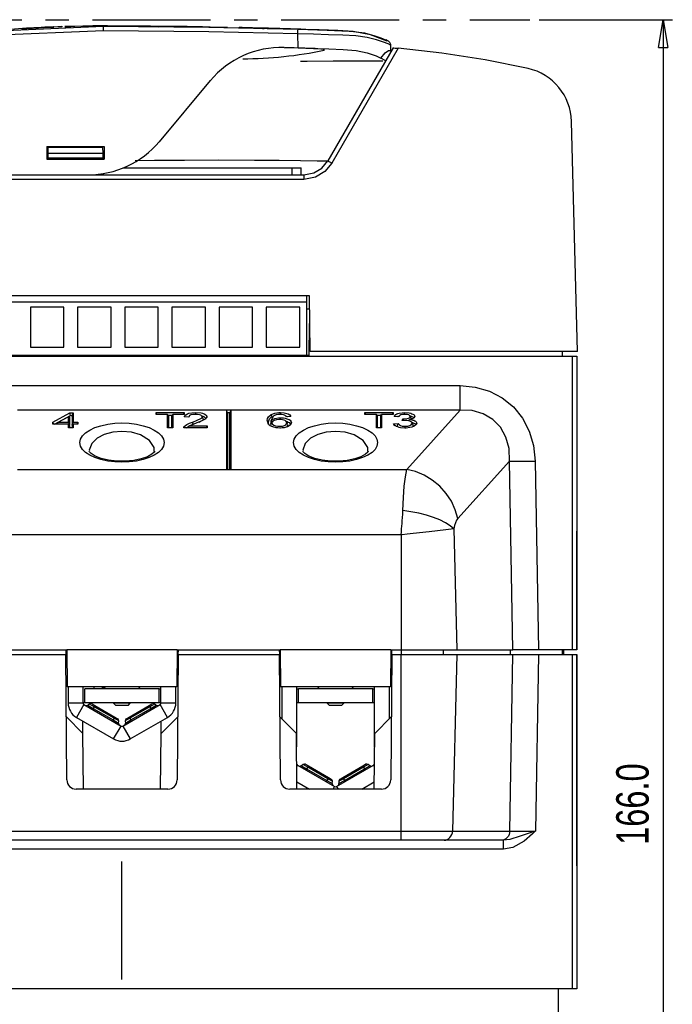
# Model space of a CAD drawing. Extents: x 28 to 402, y 197 to 629.
# Tile 3 of 13: x 89 to 159, y 257 to 363. Entities that reach past the tile are written whole.
import ezdxf

# ---------------------------------------------------------------- set-up
doc = ezdxf.new("R2010")
doc.units = 0
doc.header["$MEASUREMENT"] = 0
doc.header["$PDSIZE"] = -1
doc.linetypes.add('CENTERX2', pattern=[20.32, 12.7, -2.54, 2.54, -2.54])
doc.layers.get('0').update_dxf_attribs({"linetype": 'CONTINUOUS'})
doc.layers.get('DEFPOINTS').update_dxf_attribs({"linetype": 'CONTINUOUS'})
doc.styles.add('SLDTEXTSTYLE0', font='txt', dxfattribs={"width": 0.75})
doc.dimstyles.new('SLDDIMSTYLE0', dxfattribs={"dimtxt": 3.5, "dimasz": 3, "dimexe": 1, "dimexo": 0.0625, "dimgap": 0.875, "dimtad": 2, "dimdec": 1, "dimzin": 4, "dimtxsty": 'STANDARD', "dimblk1": 'CLOSED', "dimblk2": 'CLOSED', "dimsah": 1, "dimcen": 0.09, "dimclrd": 7, "dimclre": 7, "dimclrt": 7, "dimazin": 3, "dimtfac": 1, "dimtdec": 4, "dimtofl": 0, "dimtmove": 0, "dimatfit": 3, "dimtolj": 1, "dimtzin": 12})

# ---------------------------------------------------------------- blocks, each defined once
blk = doc.blocks.new('_CLOSED')
at = {"color": 0, "linetype": 'BYBLOCK'}
for p, q in [((-1, 0.166667), (0, 0)), ((-1, 0.166667), (-1, -0.166667)), ((0, 0), (-1, -0.166667)), ((0, 0), (-1, 0))]:
    blk.add_line(p, q, dxfattribs=at)
blk = doc.blocks.new('*D6')
at = {"color": 7}
for p, q in [((144.65, 363.34), (159.01, 363.34)), ((158.01, 363.34), (158.01, 197.34)), ((139.24, 197.34), (159.01, 197.34))]:
    blk.add_line(p, q, dxfattribs=at)
at = {"layer": 'DEFPOINTS', "color": 7}
for p in [(143.65, 363.34), (138.24, 197.34)]:
    blk.add_point(p, dxfattribs=at)
at = {"xscale": 3, "yscale": 3}
for p, rotation in [((158.01, 363.34), 90.00000000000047), ((158.01, 197.34), 270.0000000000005)]:
    blk.add_blockref('_CLOSED', p, dxfattribs=dict(at, rotation=rotation))
at = {"color": 7, "insert": (156.51, 274.53), "char_height": 3.5, "attachment_point": 7, "rotation": 90, "style": 'SLDTEXTSTYLE0'}
blk.add_mtext('166.0', dxfattribs=at)

msp = doc.modelspace()

# ---------------------------------------------------------------- linework, layer by layer
at = {"color": 7, "linetype": 'CENTERX2'}
for p, q in [((76.25, 363.34), (143.65, 363.34)), ((99.74, 260.04), (99.74, 273.61))]:
    msp.add_line(p, q, dxfattribs=at)
at = {"color": 7, "linetype": 'CONTINUOUS'}
for p, q in [((88.95, 362.37), (90.59, 362.46)), ((89.45, 362.45), (90.38, 362.51)), ((89.45, 362.45), (89.45, 362.4)), ((90.38, 362.45), (89.45, 362.4)), ((91.04, 362.49), (89.94, 362.43)), ((90.15, 362.44), (91.04, 362.49)), ((90.16, 362.44), (91.85, 362.53)), ((91.12, 362.49), (90.2, 362.44)), ((90.38, 362.51), (91.04, 362.54)), ((90.38, 362.51), (90.38, 362.45)), ((91.04, 362.49), (90.38, 362.45)), ((90.62, 362.47), (91.28, 362.5)), ((91.04, 362.54), (91.12, 362.54)), ((91.04, 362.54), (91.04, 362.49)), ((91.12, 362.54), (91.28, 362.55)), ((91.12, 362.54), (91.12, 362.49)), ((91.28, 362.5), (91.12, 362.49)), ((91.28, 362.55), (91.28, 362.5)), ((93.25, 362.58), (91.5, 362.51)), ((92.41, 362.59), (93.25, 362.63)), ((92.41, 362.6), (92.41, 362.55)), ((93.25, 362.63), (93.25, 362.58)), ((94.12, 362.65), (95.63, 362.68)), ((94.12, 362.65), (94.12, 362.6)), ((95.54, 362.68), (95.54, 362.63)), ((95.99, 362.68), (95.99, 362.63)), ((96.11, 362.64), (96.42, 362.64)), ((96.4, 362.69), (96.43, 362.69)), ((96.43, 362.69), (96.53, 362.69)), ((97.23, 362.69), (97.74, 362.69)), ((97.23, 362.69), (97.23, 362.64)), ((97.74, 362.15), (97.74, 362.64)), ((98.97, 362.69), (99.18, 362.69)), ((98.97, 362.69), (98.97, 362.64)), ((99.18, 362.69), (99.18, 362.64)), ((99.18, 362.69), (99.19, 362.69)), ((99.19, 362.69), (99.19, 362.64)), ((103.35, 362.66), (103.35, 362.61)), ((105.12, 362.65), (105.12, 362.6)), ((106.41, 362.63), (106.41, 362.58)), ((106.84, 362.62), (107.04, 362.62)), ((106.84, 362.62), (106.84, 362.57)), ((107.04, 362.62), (107.64, 362.61)), ((107.04, 362.62), (107.04, 362.57)), ((107.64, 362.61), (107.64, 362.56)), ((108.11, 362.6), (108.11, 362.55)), ((108.11, 362.6), (109.23, 362.58)), ((112.36, 362.52), (112.36, 362.47)), ((112.48, 362.52), (112.48, 362.47)), ((112.9, 362.51), (112.9, 362.46)), ((113.33, 362.5), (113.33, 362.45)), ((113.33, 362.5), (113.8, 362.49)), ((113.8, 362.49), (114.38, 362.48)), ((114.38, 362.48), (115.52, 362.45)), ((114.88, 362.41), (114.86, 362.41)), ((114.95, 362.41), (114.88, 362.41)), ((115.52, 362.45), (116.73, 362.42)), ((116.73, 362.37), (116.14, 362.39)), ((116.73, 362.42), (116.73, 362.37)), ((116.73, 362.42), (117.65, 362.4)), ((117.65, 362.4), (117.65, 362.35)), ((117.65, 362.4), (117.86, 362.39)), ((117.86, 362.39), (117.86, 362.34)), ((117.86, 362.39), (117.88, 362.39)), ((117.65, 362.35), (116.73, 362.37)), ((117.86, 362.34), (117.65, 362.35)), ((118.7, 360.3), (118.68, 361.82)), ((117.21, 360.35), (118.7, 360.3)), ((128.94, 360.3), (121.91, 348.14)), ((128.15, 361.17), (128.17, 361.16)), ((128.7, 360.02), (128.69, 360.6)), ((128.69, 360.32), (128.71, 360.32)), ((129.49, 360.26), (122.34, 347.9)), ((128.61, 360.03), (128.66, 360.02)), ((109.25, 356.78), (103.74, 350.21)), ((148.8, 327.64), (148.15, 352.39)), ((91.64, 349.69), (91.64, 348.34)), ((91.64, 349.69), (97.84, 349.69)), ((95.5, 349.69), (95.5, 349.64)), ((96.93, 349.64), (96.92, 349.69)), ((97.04, 349.64), (97.04, 349.69)), ((97.84, 349.69), (97.84, 348.34)), ((91.78, 348.94), (91.8, 349.64)), ((91.78, 348.44), (91.78, 348.94)), ((97.7, 348.94), (91.78, 348.94)), ((91.8, 349.64), (97.69, 349.64)), ((97.7, 348.94), (97.69, 349.64)), ((97.71, 348.44), (97.7, 348.94)), ((91.64, 348.34), (97.84, 348.34)), ((91.77, 348.34), (91.78, 348.44)), ((97.71, 348.44), (91.78, 348.44)), ((97.71, 348.34), (97.71, 348.44)), ((64.47, 346.64), (96.08, 346.64)), ((96.08, 346.64), (119.31, 346.64)), ((97.74, 346.64), (97.74, 346.78)), ((97.74, 346.64), (118.78, 346.64)), ((99.88, 347.39), (118.05, 347.39)), ((100, 347.39), (100, 347.44)), ((118.05, 347.39), (118.05, 346.64)), ((118.05, 347.39), (119.05, 347.39)), ((118.78, 346.64), (119.25, 346.64)), ((119.05, 346.64), (119.05, 347.39)), ((119.31, 346.64), (119.31, 346.15)), ((119.31, 346.15), (64.26, 346.15)), ((119.93, 333.64), (63.43, 333.64)), ((119.62, 332.94), (63.74, 332.94)), ((119.62, 333.64), (119.62, 332.94)), ((119.62, 332.94), (119.62, 327.24)), ((119.99, 327.64), (119.93, 333.64)), ((89.88, 332.39), (89.88, 328.09)), ((93.48, 332.39), (89.88, 332.39)), ((93.48, 328.09), (93.48, 332.39)), ((94.96, 332.39), (94.96, 328.09)), ((98.56, 332.39), (94.96, 332.39)), ((98.56, 328.09), (98.56, 332.39)), ((100.04, 332.39), (100.04, 328.09)), ((103.64, 332.39), (100.04, 332.39)), ((103.64, 328.09), (103.64, 332.39)), ((108.72, 332.39), (105.12, 332.39)), ((105.12, 332.39), (105.12, 328.09)), ((108.72, 328.09), (108.72, 332.39)), ((110.2, 332.39), (110.2, 328.09)), ((113.8, 332.39), (110.2, 332.39)), ((113.8, 328.09), (113.8, 332.39)), ((118.88, 332.39), (115.28, 332.39)), ((115.28, 332.39), (115.28, 328.09)), ((118.88, 328.09), (118.88, 332.39)), ((119.62, 332.24), (119.95, 332.24)), ((119.91, 330.64), (119.87, 327.14)), ((119.91, 330.64), (119.96, 330.64)), ((89.88, 328.09), (93.48, 328.09)), ((94.96, 328.09), (98.56, 328.09)), ((100.04, 328.09), (103.64, 328.09)), ((105.12, 328.09), (108.72, 328.09)), ((110.2, 328.09), (113.8, 328.09)), ((115.28, 328.09), (118.88, 328.09)), ((148.8, 327.64), (119.99, 327.64)), ((147.18, 327.14), (147.17, 327.64)), ((51.24, 327.14), (148.24, 327.14)), ((63.49, 327.24), (119.88, 327.24)), ((148.24, 327.14), (148.74, 327.14)), ((148.24, 295.54), (148.24, 327.14)), ((148.74, 327.14), (148.74, 295.54)), ((63.32, 323.96), (136.17, 323.96)), ((136.17, 321.32), (136.17, 323.96)), ((110.99, 321.32), (88.49, 321.32)), ((103.49, 320.87), (103.41, 321.06)), ((103.41, 320.87), (103.41, 321.06)), ((103.41, 321.06), (106.44, 321.06)), ((106.36, 320.87), (106.44, 321.06)), ((106.44, 321.06), (106.44, 320.87)), ((107.69, 320.87), (107.69, 321.06)), ((111.49, 321.32), (110.99, 321.32)), ((110.99, 321.32), (110.99, 314.94)), ((111.12, 321.04), (110.99, 321.32)), ((111.37, 321.04), (111.49, 321.32)), ((136.17, 321.32), (111.49, 321.32)), ((111.49, 314.94), (111.49, 321.32)), ((116.81, 320.87), (116.81, 321.06)), ((125.99, 320.87), (125.91, 321.06)), ((125.91, 320.87), (125.91, 321.06)), ((125.91, 321.06), (128.94, 321.06)), ((128.86, 320.87), (128.94, 321.06)), ((128.94, 321.06), (128.94, 320.87)), ((130.18, 320.87), (130.18, 321.06)), ((130.4, 314.94), (136.17, 321.32)), ((92.29, 320.03), (94.14, 321.04)), ((92.4, 319.82), (92.29, 320.03)), ((92.29, 319.82), (92.29, 320.03)), ((92.48, 319.82), (94.2, 320.76)), ((92.72, 319.82), (92.91, 320.03)), ((93.99, 320.62), (92.91, 320.03)), ((92.91, 320.03), (93.99, 320.03)), ((94.11, 320.55), (93.99, 320.62)), ((93.99, 320.03), (93.99, 320.62)), ((94.11, 319.75), (93.99, 320.03)), ((94.11, 319.75), (94.11, 320.55)), ((94.2, 320.76), (94.14, 321.04)), ((94.14, 321.04), (94.48, 321.04)), ((94.2, 320.76), (94.36, 320.76)), ((94.36, 320.76), (94.48, 321.04)), ((94.36, 320.76), (94.36, 319.75)), ((94.36, 319.75), (94.48, 320.03)), ((94.48, 321.04), (94.48, 320.03)), ((94.48, 320.03), (94.98, 320.03)), ((94.89, 319.82), (94.98, 320.03)), ((94.98, 320.03), (94.98, 319.82)), ((104.65, 320.87), (103.41, 320.87)), ((104.77, 320.7), (104.65, 320.87)), ((104.65, 319.42), (104.65, 320.87)), ((104.71, 320.78), (105.14, 320.78)), ((104.77, 319.42), (104.77, 320.7)), ((105.08, 320.7), (105.2, 320.87)), ((105.08, 320.7), (105.08, 319.42)), ((106.44, 320.87), (105.2, 320.87)), ((105.2, 320.87), (105.2, 319.42)), ((106.94, 320.58), (106.44, 320.6)), ((106.94, 320.59), (106.94, 320.58)), ((107.01, 320.72), (107.01, 320.71)), ((107.41, 319.8), (107.34, 320.03)), ((108.51, 320.38), (108.38, 320.61)), ((108.76, 320.38), (108.88, 320.61)), ((111.37, 321.04), (111.12, 321.04)), ((111.12, 321.04), (111.12, 314.94)), ((111.37, 314.94), (111.37, 321.04)), ((115.52, 319.96), (115.39, 320.19)), ((115.76, 319.89), (115.89, 320.28)), ((115.91, 320.61), (115.82, 320.87)), ((115.95, 320.54), (115.83, 320.32)), ((116.83, 320.3), (116.83, 320.49)), ((117.41, 320.12), (117.41, 320.12)), ((117.93, 320.64), (117.43, 320.62)), ((117.52, 319.92), (117.43, 320.09)), ((127.15, 320.87), (125.91, 320.87)), ((127.27, 320.7), (127.15, 320.87)), ((127.15, 319.42), (127.15, 320.87)), ((127.21, 320.78), (127.64, 320.78)), ((127.27, 319.42), (127.27, 320.7)), ((127.58, 320.7), (127.7, 320.87)), ((127.58, 320.7), (127.58, 319.42)), ((128.94, 320.87), (127.7, 320.87)), ((127.7, 320.87), (127.7, 319.42)), ((129.54, 320.62), (129.04, 320.64)), ((129.55, 320.64), (129.54, 320.62)), ((129.56, 320.67), (129.55, 320.65)), ((129.93, 320.2), (129.99, 320.39)), ((130.06, 320.21), (130.06, 320.39)), ((130.57, 320.19), (130.75, 320.32)), ((130.72, 320.75), (130.72, 320.75)), ((130.91, 320.41), (130.78, 320.64)), ((131.2, 320.5), (131.28, 320.64)), ((93.99, 319.82), (92.29, 319.82)), ((94.11, 319.65), (93.99, 319.82)), ((93.99, 319.42), (93.99, 319.82)), ((94.48, 319.42), (93.99, 319.42)), ((94.03, 319.75), (94.11, 319.75)), ((94.11, 319.42), (94.11, 319.65)), ((94.36, 319.65), (94.48, 319.82)), ((94.36, 319.75), (94.44, 319.75)), ((94.36, 319.65), (94.36, 319.42)), ((94.98, 319.82), (94.48, 319.82)), ((94.48, 319.82), (94.48, 319.42)), ((105.2, 319.42), (104.65, 319.42)), ((108.93, 319.42), (106.39, 319.42)), ((106.52, 319.42), (106.45, 319.57)), ((106.85, 319.42), (107.03, 319.63)), ((107.03, 319.63), (108.93, 319.63)), ((108.84, 319.42), (108.93, 319.63)), ((108.93, 319.63), (108.93, 319.42)), ((115.76, 319.89), (115.88, 319.96)), ((115.77, 319.74), (115.89, 319.97)), ((115.89, 319.97), (115.86, 319.92)), ((117.61, 319.73), (117.48, 319.95)), ((117.86, 319.73), (117.98, 319.96)), ((127.7, 319.42), (127.15, 319.42)), ((128.99, 319.86), (129.49, 319.88)), ((129.13, 319.59), (128.99, 319.86)), ((129.4, 319.6), (129.49, 319.88)), ((130.22, 319.4), (130.22, 319.59)), ((131.11, 319.69), (130.98, 319.92)), ((131.36, 319.69), (131.48, 319.91)), ((141.49, 315.84), (135.9, 309.66)), ((141.83, 295.54), (141.49, 315.84)), ((144.24, 315.84), (144.58, 295.54)), ((88.49, 314.94), (110.99, 314.94)), ((110.99, 314.94), (111.49, 314.94)), ((111.49, 314.94), (130.4, 314.94)), ((135.48, 308.56), (135.79, 295.54)), ((129.81, 307.9), (69.68, 307.9)), ((129.81, 307.9), (129.81, 295.54)), ((148.74, 307.54), (148.74, 308.29)), ((148.74, 295.54), (148.74, 307.54)), ((82.69, 295.54), (93.79, 295.54)), ((82.8, 295.04), (93.69, 295.04)), ((93.68, 295.54), (93.69, 295.04)), ((93.81, 281.53), (93.69, 295.04)), ((93.79, 295.54), (93.83, 291.54)), ((105.69, 295.54), (93.79, 295.54)), ((105.69, 295.54), (105.66, 291.54)), ((105.8, 295.04), (105.68, 281.53)), ((105.69, 295.54), (116.79, 295.54)), ((105.8, 295.04), (105.81, 295.54)), ((105.8, 295.04), (116.69, 295.04)), ((116.68, 295.54), (116.69, 295.04)), ((116.81, 281.53), (116.69, 295.04)), ((116.79, 295.54), (116.83, 291.54)), ((128.69, 295.54), (116.79, 295.54)), ((128.69, 295.54), (128.66, 291.54)), ((128.8, 295.04), (128.68, 281.53)), ((128.69, 295.54), (129.81, 295.54)), ((128.8, 295.04), (128.81, 295.54)), ((128.8, 295.04), (129.81, 295.04)), ((129.81, 295.54), (129.81, 295.04)), ((129.81, 295.54), (135.79, 295.54)), ((129.81, 276.01), (129.81, 295.04)), ((129.81, 295.04), (135.79, 295.04)), ((134.32, 295.54), (134.33, 295.04)), ((135.79, 295.04), (135.34, 276.01)), ((135.79, 295.54), (141.83, 295.54)), ((135.79, 295.04), (141.84, 295.04)), ((141.51, 276.01), (141.84, 295.04)), ((141.57, 295.04), (141.57, 295.54)), ((144.58, 295.54), (141.83, 295.54)), ((141.84, 295.04), (144.59, 295.04)), ((144.59, 295.04), (144.26, 276.01)), ((148.24, 295.54), (144.58, 295.54)), ((144.59, 295.04), (148.24, 295.04)), ((147.14, 295.54), (147.14, 295.04)), ((147.34, 295.04), (147.34, 295.54)), ((148.74, 295.54), (148.24, 295.54)), ((148.24, 295.04), (148.74, 295.04)), ((148.24, 259.04), (148.24, 295.04)), ((148.74, 273.04), (148.74, 295.04)), ((148.74, 295.04), (148.74, 259.04)), ((105.66, 291.54), (93.83, 291.54)), ((93.94, 291.54), (93.94, 289.81)), ((95.54, 291.54), (95.54, 289.81)), ((96.74, 291.34), (96.74, 291.54)), ((97.64, 291.34), (97.64, 291.54)), ((97.79, 291.54), (97.99, 291.34)), ((101.49, 291.34), (101.69, 291.54)), ((103.94, 289.81), (103.94, 291.54)), ((105.54, 289.81), (105.54, 291.54)), ((128.66, 291.54), (116.83, 291.54)), ((116.94, 291.54), (116.94, 288.13)), ((118.54, 291.54), (118.54, 285.08)), ((120.79, 291.54), (120.99, 291.34)), ((124.49, 291.34), (124.69, 291.54)), ((126.94, 285.08), (126.94, 291.54)), ((128.54, 288.13), (128.54, 291.54)), ((103.74, 291.34), (95.74, 291.34)), ((95.74, 289.84), (95.74, 291.34)), ((103.74, 291.34), (103.94, 291.34)), ((103.74, 289.84), (103.74, 291.34)), ((118.54, 291.34), (118.74, 291.34)), ((118.54, 291.34), (118.74, 291.34)), ((126.74, 291.34), (118.74, 291.34)), ((118.74, 289.84), (118.74, 291.34)), ((126.74, 291.34), (126.94, 291.34)), ((126.74, 291.34), (126.94, 291.34)), ((126.74, 289.84), (126.74, 291.34)), ((93.94, 289.81), (95.54, 289.81)), ((95.64, 289.63), (94.84, 288.25)), ((95.74, 289.84), (95.54, 289.84)), ((95.64, 289.63), (99.64, 287.32)), ((103.74, 289.84), (95.74, 289.84)), ((96.25, 289.69), (96.06, 289.56)), ((96.06, 289.56), (96.63, 289.23)), ((96.74, 289.41), (96.25, 289.69)), ((96.52, 289.71), (96.81, 289.54)), ((96.74, 289.41), (96.63, 289.23)), ((96.81, 289.54), (96.74, 289.41)), ((98.9, 288.16), (96.74, 289.41)), ((96.81, 289.54), (98.98, 288.29)), ((98.84, 289.84), (98.84, 289.79)), ((100.64, 289.79), (98.84, 289.79)), ((98.84, 289.79), (99.09, 289.54)), ((100.39, 289.54), (99.09, 289.54)), ((99.84, 287.32), (103.84, 289.63)), ((100.39, 289.54), (100.64, 289.79)), ((100.51, 288.29), (102.68, 289.54)), ((102.75, 289.41), (100.58, 288.16)), ((100.64, 289.79), (100.64, 289.84)), ((102.68, 289.54), (102.97, 289.71)), ((102.75, 289.41), (102.68, 289.54)), ((103.24, 289.69), (102.75, 289.41)), ((102.75, 289.41), (102.85, 289.23)), ((102.85, 289.23), (103.43, 289.56)), ((103.43, 289.56), (103.24, 289.69)), ((103.94, 289.84), (103.74, 289.84)), ((104.64, 288.25), (103.84, 289.63)), ((103.94, 289.81), (105.54, 289.81)), ((118.74, 289.84), (118.54, 289.84)), ((126.74, 289.84), (118.74, 289.84)), ((121.84, 289.84), (121.84, 289.79)), ((123.64, 289.79), (121.84, 289.79)), ((121.84, 289.79), (122.09, 289.54)), ((123.39, 289.54), (122.09, 289.54)), ((123.39, 289.54), (123.64, 289.79)), ((123.64, 289.79), (123.64, 289.84)), ((126.94, 289.84), (126.74, 289.84)), ((93.75, 288.33), (95.53, 286.54)), ((94.84, 288.25), (98.84, 285.94)), ((96.63, 289.23), (96.56, 289.1)), ((96.63, 289.23), (98.8, 287.98)), ((98.9, 288.16), (98.98, 288.29)), ((98.98, 288.29), (99.27, 288.12)), ((100.22, 288.12), (100.51, 288.29)), ((100.51, 288.29), (100.58, 288.16)), ((100.64, 285.94), (104.64, 288.25)), ((100.69, 287.98), (102.85, 289.23)), ((102.85, 289.23), (102.93, 289.1)), ((103.96, 286.54), (105.74, 288.33)), ((116.75, 288.33), (118.53, 286.54)), ((126.96, 286.54), (128.74, 288.33)), ((95.53, 286.54), (95.52, 287.86)), ((98.8, 287.98), (98.73, 287.85)), ((98.9, 288.16), (98.8, 287.98)), ((98.8, 287.98), (99.38, 287.64)), ((98.84, 285.94), (99.64, 287.32)), ((99.4, 287.88), (98.9, 288.16)), ((99.38, 287.64), (99.4, 287.88)), ((99.84, 287.32), (100.64, 285.94)), ((100.58, 288.16), (100.09, 287.88)), ((100.09, 287.88), (100.11, 287.64)), ((100.11, 287.64), (100.69, 287.98)), ((100.58, 288.16), (100.69, 287.98)), ((100.69, 287.98), (100.76, 287.85)), ((103.96, 286.54), (103.97, 287.86)), ((95.58, 280.54), (95.53, 286.54)), ((103.9, 280.54), (103.96, 286.54)), ((118.58, 280.54), (118.53, 286.54)), ((126.9, 280.54), (126.96, 286.54)), ((118.64, 283.13), (118.56, 282.99)), ((118.64, 283.13), (122.64, 280.82)), ((119.25, 283.19), (119.06, 283.06)), ((119.06, 283.06), (119.63, 282.73)), ((119.74, 282.91), (119.25, 283.19)), ((119.52, 283.21), (119.81, 283.04)), ((119.81, 283.04), (119.74, 282.91)), ((119.81, 283.04), (121.98, 281.79)), ((122.84, 280.82), (126.84, 283.13)), ((123.51, 281.79), (125.68, 283.04)), ((125.68, 283.04), (125.97, 283.21)), ((125.75, 282.91), (125.68, 283.04)), ((126.24, 283.19), (125.75, 282.91)), ((125.85, 282.73), (126.43, 283.06)), ((126.43, 283.06), (126.24, 283.19)), ((126.93, 282.99), (126.84, 283.13)), ((119.63, 282.73), (119.56, 282.6)), ((119.74, 282.91), (119.63, 282.73)), ((119.63, 282.73), (121.8, 281.48)), ((121.9, 281.66), (119.74, 282.91)), ((125.75, 282.91), (123.58, 281.66)), ((123.69, 281.48), (125.85, 282.73)), ((125.75, 282.91), (125.85, 282.73)), ((125.85, 282.73), (125.93, 282.6)), ((118.58, 281.32), (119.93, 280.54)), ((121.8, 281.48), (121.73, 281.35)), ((121.9, 281.66), (121.8, 281.48)), ((121.8, 281.48), (122.38, 281.14)), ((121.9, 281.66), (121.98, 281.79)), ((122.4, 281.38), (121.9, 281.66)), ((121.98, 281.79), (122.27, 281.62)), ((122.38, 281.14), (122.4, 281.38)), ((122.48, 280.54), (122.64, 280.82)), ((122.84, 280.82), (123.01, 280.54)), ((123.58, 281.66), (123.09, 281.38)), ((123.09, 281.38), (123.11, 281.14)), ((123.11, 281.14), (123.69, 281.48)), ((123.22, 281.62), (123.51, 281.79)), ((123.51, 281.79), (123.58, 281.66)), ((123.58, 281.66), (123.69, 281.48)), ((123.69, 281.48), (123.76, 281.35)), ((125.56, 280.54), (126.91, 281.32)), ((104.68, 280.54), (94.81, 280.54)), ((127.68, 280.54), (117.81, 280.54)), ((69.68, 276.01), (129.81, 276.01)), ((129.81, 275.04), (129.81, 276.01)), ((129.81, 276.01), (135.34, 276.01)), ((135.34, 276.01), (141.51, 276.01)), ((129.81, 275.04), (69.68, 275.04)), ((134.42, 275.04), (129.81, 275.04)), ((140.59, 275.04), (134.42, 275.04)), ((140.83, 275.04), (140.59, 275.04)), ((140.83, 274.07), (140.83, 275.04)), ((140.83, 274.07), (58.66, 274.07)), ((148.74, 272.29), (148.74, 273.04)), ((148.24, 259.04), (51.24, 259.04)), ((146.74, 253.54), (146.74, 259.04)), ((148.74, 259.04), (148.24, 259.04))]:
    msp.add_line(p, q, dxfattribs=at)
at = {"color": 7, "linetype": 'CONTINUOUS', "flags": 128}
for points in [[(58.9, 357.23), (61.61, 357.97), (73.51, 360.56), (85.58, 362.12), (97.74, 362.64)], [(85.28, 362.14), (86.04, 362.21), (88.15, 362.37), (89.45, 362.45)], [(92.41, 362.55), (92.37, 362.55), (92.24, 362.54), (91.91, 362.53), (90.67, 362.47), (90.26, 362.45)], [(91.2, 362.55), (91.42, 362.56), (92, 362.58), (92.24, 362.59), (92.37, 362.6), (92.41, 362.6)], [(91.85, 362.53), (92.09, 362.54), (92.34, 362.55), (92.4, 362.55), (92.41, 362.55)], [(93.59, 362.64), (93.59, 362.64), (93.61, 362.64), (93.64, 362.64), (93.7, 362.64), (93.93, 362.65), (94.12, 362.65)], [(94.12, 362.6), (93.83, 362.6), (93.69, 362.59), (93.65, 362.59), (93.61, 362.59), (93.6, 362.59), (93.59, 362.59), (93.6, 362.59), (93.63, 362.59), (93.78, 362.59), (94.15, 362.6)], [(94.65, 362.61), (94.26, 362.6), (94.03, 362.59), (93.92, 362.59), (93.97, 362.59), (94.16, 362.59), (94.23, 362.6)], [(94.23, 362.6), (94.07, 362.59), (94.05, 362.59), (94.05, 362.59)], [(95.54, 362.68), (95.59, 362.68), (95.72, 362.68), (95.92, 362.68), (95.99, 362.68)], [(95.54, 362.63), (95.61, 362.63), (95.8, 362.63), (96.11, 362.64)], [(95.99, 362.63), (95.78, 362.63), (95.62, 362.63), (95.55, 362.63), (95.54, 362.63)], [(95.99, 362.68), (96.79, 362.69), (97.23, 362.69)], [(97.23, 362.64), (96.4, 362.64), (95.99, 362.63)], [(97.24, 362.69), (96.87, 362.69), (96.62, 362.69)], [(97.74, 362.69), (97.36, 362.69), (97.24, 362.69)], [(98.18, 362.69), (97.88, 362.69), (97.74, 362.69)], [(97.74, 362.69), (98.25, 362.69), (98.71, 362.69), (98.97, 362.69)], [(97.74, 362.64), (109.1, 362.54), (118.7, 362.31)], [(98.57, 362.64), (100.12, 362.63), (102.64, 362.61), (103.69, 362.59)], [(99.12, 362.69), (101.75, 362.68), (102.81, 362.67), (103.35, 362.66)], [(103.35, 362.66), (103.62, 362.66), (104.1, 362.66), (105.12, 362.65)], [(105.12, 362.65), (106.17, 362.63), (106.41, 362.63)], [(106.41, 362.63), (106.72, 362.63), (106.81, 362.62), (106.84, 362.62), (106.84, 362.62)], [(107.64, 362.61), (108.11, 362.6), (108.26, 362.6), (108.34, 362.6), (108.39, 362.6), (108.4, 362.6), (108.4, 362.6)], [(109.23, 362.58), (110.78, 362.55), (110.99, 362.54), (111.08, 362.54), (111.11, 362.54), (111.12, 362.54), (111.12, 362.54)], [(112.36, 362.52), (112.44, 362.52), (112.48, 362.52)], [(112.48, 362.52), (112.7, 362.52), (112.9, 362.51)], [(112.9, 362.51), (113.12, 362.51), (113.33, 362.5)], [(116.14, 362.39), (115.45, 362.4), (114.44, 362.43), (113.59, 362.45)], [(114.86, 362.41), (114.91, 362.41), (115.04, 362.41)], [(115.21, 362.4), (115, 362.41), (114.95, 362.41)], [(115.41, 362.4), (115.32, 362.4), (115.21, 362.4)], [(115.37, 362.4), (115.37, 362.4), (115.48, 362.4)], [(115.78, 362.39), (115.88, 362.39), (115.99, 362.38)], [(97.74, 362.15), (85.62, 361.63), (73.59, 360.08), (61.74, 357.5), (59.08, 356.77)], [(118.68, 361.82), (109.09, 362.05), (97.74, 362.15)], [(116.14, 362.38), (116.26, 362.38), (116.34, 362.38), (116.36, 362.38)], [(117.88, 362.34), (117.87, 362.34), (117.86, 362.34)], [(128.31, 361.02), (126.52, 361.7), (124.65, 362.07), (123, 362.19), (120.98, 362.26), (119.53, 362.3), (119.01, 362.31), (118.64, 362.32), (118.39, 362.33), (118.17, 362.33), (117.88, 362.34)], [(118.68, 361.82), (118.68, 361.91), (118.69, 362.01), (118.69, 362.09), (118.69, 362.16), (118.69, 362.22), (118.7, 362.27), (118.7, 362.3), (118.7, 362.31)], [(128.65, 360.6), (128.41, 360.73), (127.9, 360.94), (127.15, 361.18), (126.15, 361.43), (124.93, 361.6), (123.53, 361.67), (121.99, 361.71), (120.36, 361.77), (118.68, 361.82)], [(118.7, 362.31), (121.85, 362.2), (124.22, 362.11), (124.48, 362.1), (124.48, 362.1)], [(124.48, 362.1), (124.48, 362.1), (124.66, 362.08), (125.87, 361.91), (126.88, 361.65), (127.62, 361.39), (128.13, 361.18), (128.15, 361.17)], [(121.53, 360.08), (121.56, 360.09), (121.42, 360.13), (121.15, 360.18), (120.55, 360.23), (119.45, 360.27), (118.28, 360.3), (117.29, 360.33)], [(118.7, 360.3), (120.38, 360.25), (122.01, 360.19), (123.55, 360.15), (124.95, 360.04), (126.13, 359.78), (127.11, 359.44), (127.61, 359.21)], [(128.68, 360.6), (128.68, 360.68), (128.64, 360.8), (128.58, 360.88), (128.54, 360.94), (128.49, 360.98), (128.44, 361.02), (128.33, 361.08), (128.14, 361.17)], [(128.94, 360.3), (128.96, 360.3), (129.03, 360.3), (129.15, 360.29), (129.3, 360.27), (129.49, 360.26)], [(127.61, 359.21), (128.07, 359.77), (128.45, 360.04), (128.61, 360.03)], [(128.16, 358.91), (128.09, 358.96), (127.61, 359.21)], [(143.47, 358.09), (138.85, 359.03), (134.18, 359.75), (129.49, 360.26)], [(127.82, 358.87), (126.75, 358.88), (125.01, 358.88), (122.5, 358.87), (119.67, 358.85), (118.97, 358.84)], [(101.17, 348.19), (103.23, 348.21), (106.49, 348.23), (110.14, 348.25), (114.01, 348.24), (116.66, 348.22), (118.98, 348.19), (120.77, 348.16), (121.78, 348.15), (122.03, 348.14)], [(119.31, 346.64), (120.4, 346.85), (121.27, 347.37), (121.91, 348.14)], [(122.34, 347.9), (121.59, 347), (120.58, 346.39), (119.31, 346.15)], [(121.91, 348.14), (121.92, 348.14), (121.94, 348.13), (121.98, 348.11), (122.03, 348.08), (122.1, 348.04), (122.18, 348), (122.26, 347.95), (122.34, 347.9)], [(136.17, 323.96), (137.79, 323.81), (139.32, 323.37), (140.7, 322.65), (141.9, 321.67), (142.88, 320.46), (143.6, 319.06), (144.06, 317.5), (144.24, 315.84)], [(106.44, 320.6), (106.6, 320.83), (106.81, 320.94), (106.95, 320.98), (107.26, 321.04), (107.69, 321.06)], [(107.69, 321.06), (108.26, 321.02), (108.41, 320.98), (108.66, 320.88), (108.83, 320.75), (108.84, 320.73), (108.85, 320.72), (108.86, 320.7), (108.87, 320.66), (108.88, 320.61)], [(115.82, 320.87), (116.21, 321.01), (116.63, 321.06), (116.81, 321.06)], [(116.81, 321.06), (117.2, 321.04), (117.51, 320.97), (117.63, 320.93), (117.82, 320.81), (117.93, 320.64)], [(129.04, 320.64), (129.23, 320.85), (129.33, 320.91), (129.45, 320.96), (129.59, 321), (129.9, 321.05), (130.18, 321.06)], [(130.18, 321.06), (130.68, 321.02), (130.83, 320.98), (130.97, 320.94), (131.16, 320.84), (131.22, 320.78), (131.25, 320.75), (131.26, 320.72), (131.28, 320.64)], [(141.49, 315.84), (141.42, 317.2), (141.09, 318.43), (140.5, 319.49), (139.68, 320.33), (138.65, 320.94), (137.47, 321.27), (136.17, 321.32)], [(106.45, 319.57), (106.72, 319.78), (107.01, 319.91), (107.34, 320.03)], [(107.68, 320.87), (107.34, 320.85), (107.16, 320.8), (107.02, 320.73), (106.96, 320.65), (106.94, 320.58)], [(107.34, 320.03), (107.36, 320.04), (107.44, 320.07), (107.76, 320.19), (108.3, 320.46), (108.35, 320.52), (108.37, 320.55), (108.38, 320.61)], [(108.38, 320.61), (108.35, 320.69), (108.24, 320.77), (108.08, 320.83), (107.89, 320.86), (107.68, 320.87)], [(108.88, 320.61), (108.87, 320.53), (108.85, 320.49), (108.71, 320.34), (108.28, 320.12), (107.8, 319.94)], [(108.05, 320.03), (108.38, 320.19), (108.45, 320.26), (108.48, 320.29), (108.5, 320.32), (108.51, 320.38)], [(108.31, 320.72), (108.34, 320.71), (108.56, 320.63), (108.71, 320.51), (108.72, 320.5), (108.73, 320.48), (108.75, 320.45), (108.75, 320.43), (108.76, 320.38)], [(108.51, 320.38), (108.45, 320.5), (108.4, 320.53)], [(115.39, 320.19), (115.42, 320.41), (115.51, 320.62), (115.82, 320.87)], [(116.75, 319.4), (116.54, 319.41), (116.43, 319.41), (116.33, 319.43), (115.97, 319.51), (115.69, 319.63), (115.51, 319.79), (115.4, 320.14), (115.39, 320.19)], [(115.52, 319.96), (115.54, 320.18), (115.63, 320.38), (115.82, 320.56), (115.91, 320.61)], [(115.83, 320.32), (115.78, 320.15), (115.76, 319.89)], [(116.35, 320.82), (116.24, 320.78), (116.19, 320.75), (116.14, 320.73), (116, 320.61), (115.89, 320.34), (115.89, 320.28)], [(115.89, 320.28), (116.19, 320.41), (116.59, 320.48), (116.83, 320.49)], [(116.7, 320.3), (116.39, 320.28), (116.13, 320.21), (115.97, 320.12), (115.9, 320.02), (115.89, 319.97)], [(116.78, 320.87), (116.64, 320.87), (116.49, 320.85), (116.35, 320.82)], [(117.48, 319.95), (117.42, 320.11), (117.3, 320.2), (117.22, 320.23), (117.03, 320.28), (116.75, 320.3), (116.7, 320.3)], [(117.25, 320.79), (117.15, 320.83), (116.96, 320.86), (116.78, 320.87)], [(116.83, 320.49), (117.01, 320.49), (117.06, 320.48), (117.1, 320.48), (117.14, 320.48), (117.31, 320.45), (117.61, 320.36), (117.74, 320.3), (117.84, 320.23), (117.96, 320.08), (117.98, 319.96)], [(117.43, 320.62), (117.38, 320.69), (117.33, 320.74), (117.25, 320.79)], [(117.35, 320.72), (117.47, 320.69), (117.57, 320.65), (117.61, 320.63)], [(117.44, 320.12), (117.53, 320.09), (117.65, 320.04), (117.73, 319.98), (117.84, 319.84), (117.86, 319.73)], [(129.38, 320.63), (129.47, 320.67), (129.53, 320.69)], [(130.19, 320.87), (129.94, 320.85), (129.77, 320.81), (129.65, 320.75), (129.55, 320.65), (129.54, 320.62)], [(130.26, 320.22), (130.15, 320.22), (130.04, 320.21), (129.93, 320.2)], [(130.05, 320.21), (130.04, 320.26), (130.02, 320.31), (129.99, 320.39)], [(129.99, 320.39), (130.01, 320.39), (130.03, 320.39), (130.06, 320.39)], [(130.06, 320.39), (130.45, 320.42), (130.61, 320.46), (130.71, 320.51), (130.77, 320.57), (130.78, 320.64)], [(130.78, 320.64), (130.76, 320.71), (130.72, 320.75), (130.62, 320.81), (130.48, 320.85), (130.3, 320.87), (130.19, 320.87)], [(130.98, 319.92), (130.94, 320.03), (130.82, 320.11), (130.65, 320.18), (130.43, 320.21), (130.26, 320.22)], [(130.67, 320.74), (130.76, 320.72), (130.88, 320.68), (131.05, 320.59), (131.11, 320.54), (131.13, 320.51), (131.14, 320.49)], [(131.28, 320.64), (131.27, 320.59), (131.26, 320.56), (131.21, 320.51), (131.15, 320.46), (131.07, 320.41), (130.87, 320.34), (130.75, 320.32)], [(130.75, 320.32), (130.89, 320.3), (130.95, 320.29), (131.01, 320.28), (131.07, 320.26), (131.18, 320.23), (131.28, 320.18), (131.36, 320.13), (131.42, 320.08), (131.48, 319.93), (131.48, 319.91)], [(130.91, 320.41), (130.86, 320.52), (130.83, 320.55)], [(130.91, 320.01), (130.93, 320.01), (130.99, 320), (131.04, 319.98), (131.09, 319.97), (131.18, 319.93), (131.25, 319.88), (131.3, 319.84), (131.36, 319.71), (131.36, 319.69)], [(99.74, 319.94), (100.53, 319.91), (101.29, 319.81), (102.01, 319.65), (102.66, 319.44), (103.21, 319.18), (103.67, 318.88), (104, 318.55), (104.2, 318.19), (104.27, 317.83), (104.2, 317.46), (104, 317.1), (103.67, 316.77), (103.21, 316.47), (102.66, 316.21), (102.01, 316), (101.29, 315.84), (100.53, 315.75), (99.74, 315.71), (98.96, 315.75), (98.2, 315.84), (97.48, 316), (96.83, 316.21), (96.28, 316.47), (95.82, 316.77), (95.49, 317.1), (95.28, 317.46), (95.22, 317.83), (95.28, 318.19), (95.49, 318.55), (95.82, 318.88), (96.28, 319.18), (96.83, 319.44), (97.48, 319.65), (98.2, 319.81), (98.96, 319.91), (99.74, 319.94)], [(99.74, 319.04), (98.74, 318.95), (97.84, 318.71), (97.06, 318.3), (96.48, 317.73), (96.22, 317), (96.24, 316.93)], [(103.21, 316.92), (103.22, 317.29), (102.72, 318.07), (101.74, 318.67), (100.77, 318.95), (99.74, 319.04)], [(106.39, 319.42), (106.4, 319.47), (106.41, 319.52), (106.45, 319.57)], [(106.69, 319.42), (106.84, 319.54), (107.02, 319.62)], [(107.8, 319.94), (107.4, 319.79), (107.2, 319.72), (107.03, 319.63)], [(115.58, 319.73), (115.52, 319.9), (115.52, 319.96)], [(115.87, 319.92), (115.78, 319.82), (115.77, 319.74)], [(115.89, 319.97), (115.96, 319.82), (116.11, 319.7), (116.29, 319.64), (116.52, 319.6), (116.72, 319.59)], [(116.72, 319.59), (117.03, 319.61), (117.23, 319.67), (117.37, 319.75), (117.46, 319.85), (117.48, 319.95)], [(117.98, 319.96), (117.86, 319.71), (117.76, 319.63), (117.65, 319.56), (117.52, 319.51), (117.21, 319.43), (117.12, 319.42), (117.03, 319.41), (116.98, 319.41), (116.8, 319.4), (116.75, 319.4)], [(117.49, 319.5), (117.49, 319.5), (117.58, 319.62), (117.61, 319.73)], [(117.61, 319.73), (117.52, 319.91), (117.52, 319.92)], [(122.74, 319.94), (123.53, 319.91), (124.29, 319.81), (125.01, 319.65), (125.66, 319.44), (126.21, 319.18), (126.67, 318.88), (127, 318.55), (127.2, 318.19), (127.27, 317.83), (127.2, 317.46), (127, 317.1), (126.67, 316.77), (126.21, 316.47), (125.66, 316.21), (125.01, 316), (124.29, 315.84), (123.53, 315.75), (122.74, 315.71), (121.96, 315.75), (121.2, 315.84), (120.48, 316), (119.83, 316.21), (119.28, 316.47), (118.82, 316.77), (118.49, 317.1), (118.28, 317.46), (118.22, 317.83), (118.28, 318.19), (118.49, 318.55), (118.82, 318.88), (119.28, 319.18), (119.83, 319.44), (120.48, 319.65), (121.2, 319.81), (121.96, 319.91), (122.74, 319.94)], [(122.74, 319.04), (121.74, 318.95), (120.84, 318.71), (120.06, 318.3), (119.48, 317.73), (119.22, 317), (119.24, 316.93)], [(126.21, 316.92), (126.22, 317.29), (125.72, 318.07), (124.74, 318.67), (123.77, 318.95), (122.74, 319.04)], [(130.2, 319.4), (129.75, 319.43), (129.58, 319.46), (129.43, 319.51), (129.29, 319.56), (129.19, 319.62), (129.04, 319.76), (128.99, 319.86)], [(129.49, 319.88), (129.62, 319.73), (129.75, 319.66), (129.93, 319.61), (130.12, 319.59), (130.22, 319.59)], [(131.48, 319.91), (131.46, 319.82), (131.44, 319.77), (131.4, 319.73), (131.21, 319.59), (130.94, 319.49), (130.75, 319.44), (130.34, 319.4), (130.2, 319.4)], [(130.22, 319.59), (130.53, 319.61), (130.73, 319.66), (130.88, 319.74), (130.97, 319.84), (130.98, 319.92)], [(131.11, 319.69), (131.07, 319.8), (131, 319.86)], [(131.01, 319.51), (131.09, 319.61), (131.11, 319.69)], [(103.27, 316.91), (103.27, 316.91), (103.2, 316.8), (102.95, 316.58), (102.48, 316.31), (101.82, 316.08), (101, 315.9), (100.1, 315.82), (99.18, 315.83), (98.29, 315.93), (97.5, 316.13), (96.87, 316.38), (96.44, 316.65), (96.25, 316.85), (96.22, 316.92), (96.22, 316.92)], [(126.27, 316.91), (126.27, 316.91), (126.2, 316.8), (125.95, 316.58), (125.48, 316.31), (124.82, 316.08), (124, 315.9), (123.1, 315.82), (122.18, 315.83), (121.29, 315.93), (120.5, 316.13), (119.87, 316.38), (119.44, 316.65), (119.25, 316.85), (119.22, 316.92), (119.22, 316.92)], [(141.49, 315.84), (141.69, 315.84), (141.94, 315.83), (142.25, 315.83), (142.59, 315.83), (142.97, 315.83), (143.38, 315.83), (143.8, 315.84), (144.24, 315.84)], [(129.98, 310.52), (130.05, 311.91), (130.14, 313.13), (130.26, 314.16), (130.4, 314.94)], [(135.9, 309.66), (135.63, 310.61), (135.21, 311.51), (134.65, 312.36), (133.96, 313.13), (133.16, 313.79), (132.29, 314.32), (131.36, 314.71), (130.4, 314.94)], [(129.81, 307.9), (129.81, 307.92), (129.81, 307.93), (129.81, 307.94), (129.81, 307.94), (129.82, 307.95), (129.82, 307.97), (129.82, 307.99), (129.82, 308.02), (129.82, 308.06), (129.83, 308.11), (129.83, 308.18), (129.84, 308.28), (129.85, 308.4), (129.86, 308.58), (129.88, 308.81), (129.91, 309.15), (129.92, 309.4), (129.97, 310.13), (129.98, 310.52)], [(135.48, 308.56), (135.09, 308.88), (134.58, 309.2), (133.98, 309.5), (133.29, 309.77), (132.53, 310.01), (131.71, 310.22), (130.86, 310.39), (129.98, 310.52)], [(135.9, 309.66), (135.76, 309.47), (135.64, 309.21), (135.55, 308.9), (135.48, 308.56)], [(135.48, 308.56), (134.62, 308.43), (132.83, 308.22), (131.1, 308.03), (130.47, 307.97), (129.9, 307.91), (129.83, 307.91), (129.81, 307.9)], [(134.42, 275.04), (134.6, 275.06), (134.77, 275.11), (134.92, 275.2), (135.06, 275.32), (135.17, 275.47), (135.26, 275.64), (135.32, 275.82), (135.34, 276.01)], [(141.51, 276.01), (141.49, 275.82), (141.43, 275.64), (141.35, 275.47), (141.23, 275.32), (141.09, 275.2), (140.94, 275.11), (140.77, 275.06), (140.59, 275.04)], [(144.26, 276.01), (144.25, 276.01), (143.95, 275.71), (143.05, 274.92), (141.83, 274.24), (140.83, 274.07)], [(144.26, 276.01), (144.25, 276.01), (143.81, 275.86), (142.63, 275.47), (141.51, 275.13), (140.83, 275.04)], [(141.51, 276.01), (141.79, 276.01), (142.16, 276.01), (142.61, 276.01), (143.13, 276.01), (143.68, 276.01), (144.26, 276.01)]]:
    msp.add_lwpolyline(points, dxfattribs=at)
at = {"color": 7, "linetype": 'CONTINUOUS'}
for centre, radius, start, end in [((116.91, 350.35), 10, 88.2973, 140.0003), ((112.74, 401.14), 42, 270, 282.0786), ((142.15, 352.24), 6, 1.5, 77.251), ((96.08, 356.64), 10, 270, 320), ((98.44, 293.04), 1.7, 241.9275, 251.5836), ((95.74, 289.81), 1.8, 180, 240), ((95.74, 289.81), 0.2, 179.9915, 240), ((95.91, 289.77), 0.25, 240, 305), ((96.39, 289.49), 0.25, 60, 125), ((103.1, 289.49), 0.25, 55, 120), ((103.58, 289.77), 0.25, 235, 300), ((103.74, 289.81), 0.2, 300, 359.9846), ((103.74, 289.81), 1.8, 300, 0), ((99.15, 287.9), 0.25, 355, 60), ((99.63, 287.62), 0.25, 175, 240), ((99.74, 287.5), 0.2, 240, 300), ((99.86, 287.62), 0.25, 300, 5), ((100.34, 287.9), 0.25, 120, 185), ((99.74, 287.5), 1.8, 240, 300), ((118.74, 283.31), 0.2, 203.2142, 240), ((118.91, 283.27), 0.25, 240, 305), ((119.39, 282.99), 0.25, 60, 125), ((126.1, 282.99), 0.25, 55, 120), ((126.58, 283.27), 0.25, 235, 300), ((126.74, 283.31), 0.2, 300, 336.7858), ((94.81, 281.54), 1, 180.5, 270), ((104.68, 281.54), 1, 270, 359.5), ((117.81, 281.54), 1, 180.5, 270), ((122.15, 281.4), 0.25, 355, 60), ((122.63, 281.12), 0.25, 175, 240), ((122.74, 281), 0.2, 240, 300), ((122.86, 281.12), 0.25, 300, 5), ((123.34, 281.4), 0.25, 120, 185), ((127.68, 281.54), 1, 270, 359.5)]:
    msp.add_arc(centre, radius, start, end, dxfattribs=at)

# ---------------------------------------------------------------- dimensions: what is measured, and where the dimension line sits
at = {"color": 7}
dim = msp.add_linear_dim(base=(158.01, 197.34), p1=(143.65, 363.34), p2=(138.24, 197.34), angle=90, dimstyle='SLDDIMSTYLE0', dxfattribs=at)
dim.commit()
dim.dimension.update_dxf_attribs({"geometry": '*D6', "text_midpoint": (158.01, 280.34), "dimtype": 160})

doc.saveas('drawing.dxf')
